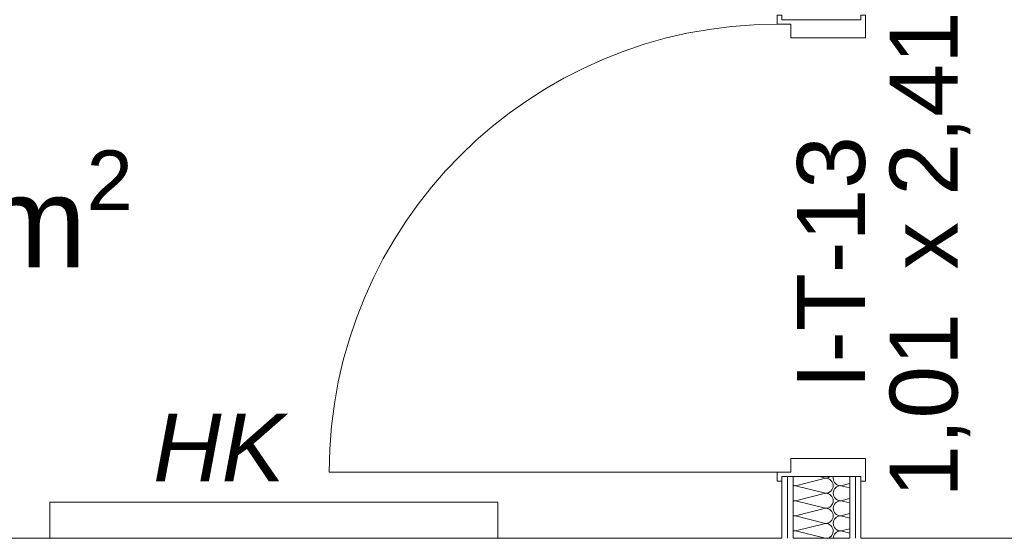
# Model space of a CAD drawing. Header units: metres. Extents: x -167 to 262, y -186 to 508.
# Tile 147 of 207: x 40.03 to 42.21, y 41.11 to 42.26. Entities that reach past the tile are written whole.
import ezdxf
from ezdxf.enums import TextEntityAlignment as Align

# ---------------------------------------------------------------- set-up
doc = ezdxf.new("R2010")
doc.units = ezdxf.units.M
doc.header["$MEASUREMENT"] = 0
for name, color, linetype in [('10 Wand außen', 7, 'Continuous'), ('50 Staffage', 7, 'Continuous'), ('60 Auffüllung', 7, 'Continuous'), ('80 Raum', 7, 'Continuous'), ('94 Genehmigungsplanung Bemaßung', 7, 'Continuous')]:
    doc.layers.add(name, color=color, linetype=linetype)
doc.styles.add('ERSTELLTER_STIL_1', font='arial.ttf')
doc.styles.add('ERSTELLTER_STIL_4', font='arial.ttf')
doc.dimstyles.new('ERSTELLTER_STIL__1', dxfattribs={"dimtxt": 0.25, "dimasz": 0.19, "dimexe": 0.18, "dimexo": 0.1, "dimgap": 0, "dimtad": 1, "dimtih": 1, "dimtoh": 1, "dimzin": 0, "dimdsep": 46, "dimtxsty": 'ERSTELLTER_STIL_1', "dimblk": 'ARROWHEAD_6', "dimblk1": 'ARROWHEAD_6', "dimblk2": 'ARROWHEAD_6', "dimcen": 0.09, "dimclrd": 7, "dimclre": 7, "dimclrt": 7, "dimazin": 0, "dimtfac": 1, "dimtdec": 4, "dimtmove": 0, "dimatfit": 3, "dimfxl": 1, "dimtolj": 1, "dimtzin": 0, "dimarcsym": 0})
pattern_1 = [(0, (27236.132094, 33357.27905), (0, 0.075), [0, -0.075])]

# ---------------------------------------------------------------- blocks, each defined once
blk = doc.blocks.new('Dusche Herren _0-04_10_1', base_point=(40.1197, 42.608))
at = {"layer": '80 Raum', "color": 7, "lineweight": 18, "insert": (39.2771, 41.9702), "char_height": 0.2, "attachment_point": 1, "style": 'ERSTELLTER_STIL_1'}
blk.add_mtext('\\A1;{\\pql;\\pt0,0.2;\\fArial|b0|i0|c0|p0;\\W1.000000;8,54\\fArial|b0|i0|c0|p0;\\W1.000000;\\A1{\\H.66x;\\S^  ;}\\fArial|b0|i0|c0|p0;\\W1.000000; m\\fArial|b0|i0|c0|p0;\\W1.000000;\\A1{\\H.66x;\\S2^  ;}}', dxfattribs=at)
at = {"layer": '80 Raum', "color": 7, "lineweight": 18, "style": 'ERSTELLTER_STIL_1'}
for tag, p in [('DUMMY_850', (41.1979, 42.8044)), ('ROOM_NAME', (39.2771, 42.7587)), ('DUMMY_851', (39.8261, 42.4116)), ('ROOM_NUMBER', (39.2771, 42.3659)), ('DUMMY_852', (39.2771, 42.0187))]:
    blk.add_attdef(tag, text='', height=0.2, dxfattribs=at).set_placement(p, align=Align.TOP_LEFT)
blk = doc.blocks.new('*X101', base_point=(27236.1321, 33357.279))
at = {"layer": '10 Wand außen', "color": 8, "linetype": 'Continuous', "lineweight": 18}
for p, q in [((41.8154, 41.2457), (41.8016, 41.2492)), ((41.8154, 41.2457), (41.7488, 41.229)), ((41.8154, 41.2124), (41.7488, 41.229)), ((41.8685, 41.234), (41.8488, 41.229)), ((41.8685, 41.2241), (41.8488, 41.229)), ((41.8154, 41.2124), (41.7488, 41.1957)), ((41.8154, 41.179), (41.7488, 41.1957)), ((41.8685, 41.2007), (41.8488, 41.1957)), ((41.8685, 41.1908), (41.8488, 41.1957)), ((41.8154, 41.179), (41.7488, 41.1624)), ((41.8154, 41.1457), (41.7488, 41.1624)), ((41.8685, 41.1673), (41.8488, 41.1624)), ((41.8685, 41.1574), (41.8488, 41.1624)), ((41.8154, 41.1457), (41.7488, 41.129)), ((41.8141, 41.1127), (41.7488, 41.129)), ((41.8685, 41.134), (41.8488, 41.129)), ((41.8685, 41.1241), (41.8488, 41.129))]:
    blk.add_line(p, q, dxfattribs=at)
for centre, start, end in [((41.8154, 41.2624), 270, 307.5682), ((41.8488, 41.2457), 168.0316, 180), ((41.7488, 41.2457), 251.6278, 270), ((41.7488, 41.2124), 90, 108.3722), ((41.8154, 41.229), 0, 90), ((41.8154, 41.229), 270, 0), ((41.8488, 41.2457), 180, 270), ((41.8488, 41.2124), 90, 180), ((41.8154, 41.1957), 0, 90), ((41.8488, 41.2124), 180, 270), ((41.7488, 41.2124), 251.6278, 270), ((41.7488, 41.179), 90, 108.3722), ((41.8154, 41.1957), 270, 0), ((41.8488, 41.179), 90, 180), ((41.7488, 41.179), 251.6278, 270), ((41.7488, 41.1457), 90, 108.3722), ((41.8154, 41.1624), 0, 90), ((41.8154, 41.1624), 270, 0), ((41.8488, 41.179), 180, 270), ((41.8488, 41.1457), 90, 180), ((41.8154, 41.129), 0, 90), ((41.8488, 41.1457), 180, 270), ((41.7488, 41.1457), 251.6278, 270), ((41.7488, 41.1124), 90, 108.3722), ((41.8154, 41.129), 281.2926, 0), ((41.8488, 41.1124), 90, 178.8907)]:
    blk.add_arc(centre, 0.0167, start, end, dxfattribs=at)
blk = doc.blocks.new('Zargentür 1-Fl 27_9')
at = {"layer": '10 Wand außen', "color": 7, "linetype": 'Continuous', "lineweight": 18}
for p, q in [((0.495, -0.01), (0.495, 0.98)), ((-0.495, -0.01), (-0.515, -0.01)), ((-0.515, -0.01), (-0.515, -0.02)), ((-0.515, -0.02), (-0.505, -0.02)), ((-0.505, -0.02), (-0.505, -0.195)), ((-0.495, -0.04), (-0.495, -0.01)), ((0.495, -0.04), (0.495, -0.01)), ((0.495, -0.01), (0.515, -0.01)), ((0.515, -0.02), (0.505, -0.02)), ((0.505, -0.02), (0.505, -0.195)), ((0.515, -0.01), (0.515, -0.02)), ((-0.465, -0.04), (-0.495, -0.04)), ((-0.465, -0.205), (-0.465, -0.04)), ((0.465, -0.205), (0.465, -0.04)), ((0.465, -0.04), (0.495, -0.04)), ((-0.505, -0.195), (-0.515, -0.195)), ((-0.515, -0.195), (-0.515, -0.205)), ((0.505, -0.195), (0.515, -0.195)), ((0.515, -0.195), (0.515, -0.205)), ((-0.515, -0.205), (-0.465, -0.205)), ((0.515, -0.205), (0.465, -0.205))]:
    blk.add_line(p, q, dxfattribs=at)
at = {"layer": '10 Wand außen', "color": 7, "linetype": 'Continuous', "lineweight": 13}
for p, q in [((-0.505, -0.0325), (-0.505, -0.02)), ((-0.505, -0.0325), (-0.505, -0.02)), ((0.505, -0.0325), (0.505, -0.02)), ((0.505, -0.0325), (0.505, -0.02)), ((-0.505, -0.045), (-0.505, -0.0325)), ((-0.505, -0.045), (-0.505, -0.0325)), ((0.505, -0.045), (0.505, -0.0325)), ((0.505, -0.045), (0.505, -0.0325)), ((-0.505, -0.17), (-0.505, -0.045)), ((-0.505, -0.17), (-0.505, -0.045)), ((0.505, -0.17), (0.505, -0.045)), ((0.505, -0.17), (0.505, -0.045)), ((-0.505, -0.1825), (-0.505, -0.17)), ((-0.505, -0.1825), (-0.505, -0.17)), ((0.505, -0.1825), (0.505, -0.17)), ((0.505, -0.1825), (0.505, -0.17)), ((-0.505, -0.195), (-0.505, -0.1825)), ((-0.505, -0.195), (-0.505, -0.1825)), ((0.505, -0.195), (0.505, -0.1825)), ((0.505, -0.195), (0.505, -0.1825))]:
    blk.add_line(p, q, dxfattribs=at)
blk.add_arc((0.495, -0.01), 0.99, 90, 180, dxfattribs=at)
blk = doc.blocks.new('T Marker 27_14')
at = {"layer": '10 Wand außen', "color": 7, "lineweight": 13, "char_height": 0.15, "attachment_point": 7, "rotation": 180, "style": 'ERSTELLTER_STIL_1'}
for s, insert in [('\\A1;{\\pql;\\pt0;\\fArial|b0|i0|c0|p0;\\W1.000000;1,01\\fArial|b0|i0|c0|p0;\\W1.000000;\\A1{\\H.66x;\\S^  ;}\\fArial|b0|i0|c0|p0;\\W1.000000; x 2,41\\fArial|b0|i0|c0|p0;\\W1.000000;\\A1{\\H.66x;\\S^  ;}}', (0.5516, 0.2572)), ('\\A1;{\\pql;\\pt0;\\fArial|b0|i0|c0|p0;\\W1.000000;I-T-13\\fArial|b0|i0|c0|p0;\\W1.000000;\\fArial|b0|i0|c0|p0;\\W1.000000;\\fArial|b0|i0|c0|p0;\\W1.000000;}', (0.3113, 0.0109))]:
    blk.add_mtext(s, dxfattribs=dict(at, insert=insert))
blk = doc.blocks.new('Heizkörper 4 27_3')
at = {"layer": '50 Staffage', "color": 7, "linetype": 'Continuous', "lineweight": 13}
for p, q in [((0, 0.08), (0.9896, 0.08)), ((0, 0), (0, 0.08)), ((0.9896, 0.08), (0.9896, 0)), ((0.9896, 0), (0, 0))]:
    blk.add_line(p, q, dxfattribs=at)
blk = doc.blocks.new('*D476', base_point=(27236.1321, 33357.279))
at = {"layer": '94 Genehmigungsplanung Bemaßung', "color": 7, "linetype": 'Continuous', "lineweight": 13}
for p, q in [((38.2411, 45.7456), (38.2411, 46.1206)), ((57.8425, 45.7456), (57.8425, 46.1206)), ((38.3411, 46.0331), (38.1411, 45.8331)), ((57.9425, 46.0331), (57.7425, 45.8331)), ((38.2411, 45.9331), (57.8425, 45.9331))]:
    blk.add_line(p, q, dxfattribs=at)
at = {"layer": '94 Genehmigungsplanung Bemaßung', "color": 7, "lineweight": 13, "char_height": 0.25, "attachment_point": 7, "style": 'ERSTELLTER_STIL_1'}
for s, insert in [('\\A1;{\\pql;\\fArial|b0|i0|c0|p0;\\W1.000000;19,60}', (47.4221, 45.9831)), ('\\A1;{\\pql;\\fArial|b0|i0|c0|p0;\\W1.000000;32}', (57.3611, 45.9831))]:
    blk.add_mtext(s, dxfattribs=dict(at, insert=insert))
blk = doc.blocks.new('ARROWHEAD_6')
at = {"color": 0, "linetype": 'Continuous', "lineweight": 0}
for p, q in [((-0.5, -0.5), (0.5, 0.5)), ((0, 0), (-1, 0))]:
    blk.add_line(p, q, dxfattribs=at)

msp = doc.modelspace()

# ---------------------------------------------------------------- hatches: boundary and pattern name
at = {"layer": '10 Wand außen', "linetype": 'Continuous', "lineweight": 13, "true_color": 0x000100}
h = msp.add_hatch(dxfattribs=at)
h.set_pattern_fill('Gipskarton_0001', color=98, style=0, pattern_type=2)
h.set_pattern_definition(pattern_1)
h.paths.add_polyline_path([(41.7185, 41.1127), (41.731, 41.1127), (41.731, 41.2492), (41.7185, 41.2492)])
h = msp.add_hatch(dxfattribs=at)
h.set_pattern_fill('Gipskarton_0001', color=98, style=0, pattern_type=2)
h.set_pattern_definition(pattern_1)
h.paths.add_polyline_path([(41.731, 41.2492), (41.731, 41.1127), (41.7435, 41.1127), (41.7435, 41.2492)])
h = msp.add_hatch(dxfattribs=at)
h.set_pattern_fill('Gipskarton_0001', color=98, style=0, pattern_type=2)
h.set_pattern_definition(pattern_1)
h.paths.add_polyline_path([(41.881, 41.2492), (41.8685, 41.2492), (41.8685, 41.1127), (41.881, 41.1127)])
h = msp.add_hatch(dxfattribs=at)
h.set_pattern_fill('Gipskarton_0001', color=98, style=0, pattern_type=2)
h.set_pattern_definition(pattern_1)
h.paths.add_polyline_path([(41.881, 41.2492), (41.881, 41.1127), (41.8935, 41.1127), (41.8935, 41.2492)])
at = {"layer": '60 Auffüllung', "linetype": 'Continuous', "lineweight": 18, "true_color": 0xefefef}
h = msp.add_hatch(dxfattribs=at)
h.set_pattern_fill('Erde_1_0001', style=0, pattern_type=2)
h.set_pattern_definition([(0, (27236.1321, 33357.27905), (0, 0.779422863), [0.04875, -0.40125]), (0, (27236.3571, 33357.66876), (0, 0.779422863), [0.04875, -0.40125]), (60, (27236.1321, 33357.27905), (-0.675, 0.389711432), [0.04875, -0.40125]), (60, (27236.5821, 33357.27905), (-0.675, 0.389711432), [0.04875, -0.40125]), (120, (27236.18084, 33357.27905), (0.675, 0.389711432), [0.04875, -0.40125]), (120, (27236.63084, 33357.27905), (0.675, 0.389711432), [0.04875, -0.40125]), (0, (27236.1321, 33357.35405), (0, 0.15), [0, -0.15, 0, -0.225]), (45, (27236.2071, 33357.35405), (-0.1060660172, 0.1060660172), [0, -0.1125, 0, -0.1875])])
h.paths.add_polyline_path([(2.3366, 24.8593), (2.3419, 13.496, 0.033836), (8.8613, 14.0911, 0.026308), (13.8582, 15.1616, -0.024635), (17.3411, 16.2775), (17.3411, 24.6258), (15.3411, 24.6258), (15.3411, 30.4887), (17.3411, 30.4887), (17.3411, 43.9997), (58.1625, 43.9997), (58.1625, 45.7494), (101.6632, 45.7486), (101.6702, 49.0078), (2.342, 49.0078)])
h.paths.add_polyline_path([(9.5982, 27.1903), (4.651, 27.1903), (4.651, 42.9257), (4.651, 43.8257), (9.5982, 43.8257), (9.5982, 42.9257)], flags=0)
h.paths.add_polyline_path([(14.4618, 25.704, -0.414214), (13.8618, 26.304, -0.414214), (14.4618, 26.904, -0.414214), (15.0618, 26.304, -0.414214)], flags=0)

# ---------------------------------------------------------------- linework, layer by layer
at = {"layer": '10 Wand außen', "color": 7, "linetype": 'Continuous', "lineweight": 13}
for p, q in [((41.731, 42.2592), (41.7185, 42.2592)), ((41.7435, 42.2592), (41.731, 42.2592)), ((41.8685, 42.2592), (41.7435, 42.2592)), ((41.881, 42.2592), (41.8685, 42.2592)), ((41.8935, 42.2592), (41.881, 42.2592)), ((41.731, 41.2492), (41.7185, 41.2492)), ((41.731, 41.2492), (41.731, 41.1127)), ((41.7435, 41.2492), (41.731, 41.2492)), ((41.7435, 41.2492), (41.7435, 41.1127)), ((41.8685, 41.2492), (41.7435, 41.2492)), ((41.8685, 41.1127), (41.8685, 41.2492)), ((41.881, 41.2492), (41.8685, 41.2492)), ((41.881, 41.1127), (41.881, 41.2492)), ((41.8935, 41.2492), (41.881, 41.2492))]:
    msp.add_line(p, q, dxfattribs=at)
at = {"layer": '10 Wand außen', "color": 7, "linetype": 'Continuous', "lineweight": 13, "flags": 128}
for points in [[(41.7185, 41.2492), (41.7185, 41.1127)], [(41.8935, 41.1127), (41.8935, 41.2492)], [(41.7185, 41.1127), (38.3911, 41.1127)], [(41.8685, 41.1127), (41.7435, 41.1127)], [(41.7435, 41.1127), (41.8685, 41.1127)], [(42.2685, 41.1127), (41.8935, 41.1127)]]:
    msp.add_lwpolyline(points, dxfattribs=at)

# ---------------------------------------------------------------- block references
at = {"layer": '10 Wand außen', "color": 7, "linetype": 'Continuous', "lineweight": 18, "xscale": -1, "rotation": 90}
msp.add_blockref('Zargentür 1-Fl 27_9', (41.6985, 41.7542), dxfattribs=at)
at = {"layer": '10 Wand außen', "color": 7, "lineweight": 13, "rotation": 270}
msp.add_blockref('T Marker 27_14', (41.8935, 41.7542), dxfattribs=at)
at = {"layer": '10 Wand außen', "color": 7, "lineweight": 35}
msp.add_blockref('*X101', (27236.1321, 33357.279), dxfattribs=at)
at = {"layer": '50 Staffage', "color": 7, "linetype": 'Continuous', "lineweight": 13, "rotation": 180}
msp.add_blockref('Heizkörper 4 27_3', (41.0912, 41.1927), dxfattribs=at)
at = {"layer": '80 Raum', "color": 7, "linetype": 'Continuous', "lineweight": 18}
msp.add_blockref('Dusche Herren _0-04_10_1', (40.1197, 42.608), dxfattribs=at).add_auto_attribs({'ROOM_NAME': 'Dusche Herren ', 'ROOM_NUMBER': '0-04'})

# ---------------------------------------------------------------- texts
at = {"layer": '10 Wand außen', "color": 8, "linetype": 'Continuous', "lineweight": 18, "insert": (40.3293, 41.3885), "char_height": 0.15, "attachment_point": 1, "style": 'ERSTELLTER_STIL_4'}
msp.add_mtext('\\A1;{\\pql;\\fArial|b0|i1|c0|p0;\\W1.000000;HK}', dxfattribs=at)

# ---------------------------------------------------------------- dimensions: what is measured, and where the dimension line sits
at = {"layer": '94 Genehmigungsplanung Bemaßung', "color": 7, "linetype": 'Continuous', "lineweight": 13}
dim = msp.add_linear_dim(base=(57.8425, 45.9331), p1=(38.2411, 36.0897), p2=(57.8425, 43.6597), dimstyle='ERSTELLTER_STIL__1', dxfattribs=at)
dim.commit()
dim.dimension.update_dxf_attribs({"geometry": '*D476', "text_midpoint": (47.8409, 46.1081), "dimtype": 160})

doc.saveas('drawing.dxf')
